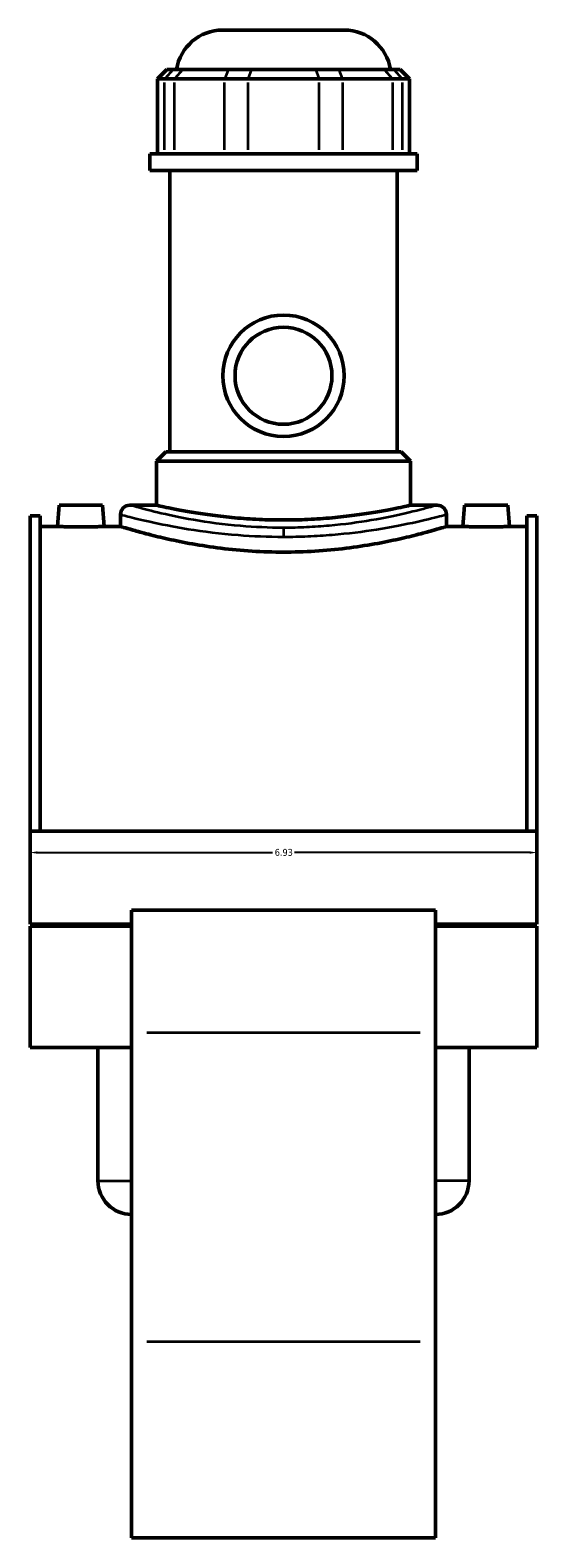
# Model space of a CAD drawing. Header units: inches. Extents: x -0.9 to 58.8, y -1.4 to 57.2.
# Tile 8 of 9: x 39.1 to 46.1, y 10.1 to 30.7. Entities that reach past the tile are written whole.
import ezdxf

# ---------------------------------------------------------------- set-up
doc = ezdxf.new("R2010")
doc.units = ezdxf.units.IN
doc.header["$MEASUREMENT"] = 0
for name, color, linetype, lineweight in [('Dimension (ANSI)', 7, 'Continuous', 25), ('Visible (ANSI)', 7, 'Continuous', 50), ('Visible Narrow (ANSI)', 7, 'Continuous', 35)]:
    doc.layers.add(name, color=color, linetype=linetype, lineweight=lineweight)
doc.styles.add('Note Text (ANSI)', font='tahoma.ttf')
doc.dimstyles.new('Default (ANSI)', dxfattribs={"dimtxt": 0.094488, "dimasz": 0.098425, "dimexe": 0.125, "dimexo": 0.0625, "dimgap": 0.031496, "dimtad": 0, "dimtih": 1, "dimtoh": 1, "dimrnd": 1e-08, "dimzin": 4, "dimdsep": 46, "dimtxsty": 'Note Text (ANSI)', "dimcen": 0.09, "dimdle": 0.393701, "dimclrd": 256, "dimclre": 256, "dimclrt": 5, "dimadec": 0, "dimazin": 1, "dimtfac": 1, "dimtofl": 0, "dimtmove": 0, "dimatfit": 3, "dimfxl": 1, "dimtolj": 1, "dimtzin": 4, "dimlwd": -1, "dimlwe": -1, "dimarcsym": 0})

# ---------------------------------------------------------------- blocks, each defined once
blk = doc.blocks.new('*D6')
at = {"layer": 'Defpoints', "color": 0, "transparency": 16777216}
for p in [(39.138, 19.724), (46.068, 19.724), (46.068, 19.431)]:
    blk.add_point(p, dxfattribs=at)
at = {"layer": 'Dimension (ANSI)', "transparency": 16777216}
for p, q in [((39.138, 19.662), (39.138, 19.306)), ((46.068, 19.662), (46.068, 19.306)), ((39.237, 19.431), (42.452, 19.431)), ((45.97, 19.431), (42.754, 19.431))]:
    blk.add_line(p, q, dxfattribs=at)
for points in [[(39.237, 19.448), (39.237, 19.415), (39.138, 19.431)], [(45.97, 19.448), (45.97, 19.415), (46.068, 19.431)]]:
    blk.add_solid(points, dxfattribs=at)
at = {"layer": 'Dimension (ANSI)', "color": 5, "transparency": 16777216, "insert": (42.483, 19.481), "char_height": 0.0945, "attachment_point": 1, "style": 'Note Text (ANSI)'}
blk.add_mtext('\\A1;6.93', dxfattribs=at)

msp = doc.modelspace()

# ---------------------------------------------------------------- linework, layer by layer
at = {"layer": 'Visible (ANSI)'}
for p, q in [((41.77, 30.664), (43.436, 30.664)), ((41.008, 30.127), (40.881, 30)), ((41.008, 30.127), (41.096, 30.127)), ((41.227, 30.127), (41.096, 30.127)), ((41.227, 30.127), (41.847, 30.127)), ((42.165, 30.127), (41.847, 30.127)), ((42.165, 30.127), (43.042, 30.127)), ((43.359, 30.127), (43.042, 30.127)), ((43.359, 30.127), (43.979, 30.127)), ((44.111, 30.127), (43.979, 30.127)), ((44.111, 30.127), (44.198, 30.127)), ((44.198, 30.127), (44.325, 30)), ((40.978, 30), (40.881, 30)), ((40.881, 30), (40.881, 28.977)), ((40.978, 30), (41.109, 30)), ((41.798, 30), (41.109, 30)), ((41.798, 30), (42.116, 30)), ((43.09, 30), (42.116, 30)), ((43.09, 30), (43.408, 30)), ((44.097, 30), (43.408, 30)), ((44.097, 30), (44.228, 30)), ((44.325, 30), (44.228, 30)), ((44.325, 30), (44.325, 28.977)), ((44.43, 28.977), (40.776, 28.977)), ((40.776, 28.747), (40.776, 28.977)), ((44.43, 28.747), (44.43, 28.977)), ((44.43, 28.747), (40.776, 28.747)), ((41.05, 24.903), (41.05, 28.747)), ((44.156, 24.903), (44.156, 28.747)), ((40.995, 24.903), (40.867, 24.776)), ((44.339, 24.776), (40.867, 24.776)), ((40.867, 24.176), (40.867, 24.776)), ((40.995, 24.903), (44.212, 24.903)), ((44.212, 24.903), (44.339, 24.776)), ((44.339, 24.176), (44.339, 24.776)), ((39.536, 24.175), (39.511, 23.886)), ((40.126, 24.175), (39.536, 24.175)), ((40.126, 24.175), (40.152, 23.886)), ((40.502, 24.176), (40.867, 24.176)), ((44.339, 24.176), (44.704, 24.176)), ((45.08, 24.175), (45.055, 23.886)), ((45.08, 24.175), (45.67, 24.175)), ((45.67, 24.175), (45.696, 23.886)), ((39.138, 24.031), (39.138, 19.725)), ((39.138, 24.031), (39.277, 24.031)), ((39.277, 19.725), (39.277, 24.031)), ((40.375, 24.048), (40.375, 23.886)), ((44.831, 24.048), (44.831, 23.886)), ((45.93, 19.725), (45.93, 24.031)), ((45.93, 24.031), (46.068, 24.031)), ((46.068, 24.031), (46.068, 19.725)), ((39.511, 23.886), (39.277, 23.886)), ((40.375, 23.886), (40.152, 23.886)), ((45.055, 23.886), (44.831, 23.886)), ((45.93, 23.886), (45.696, 23.886)), ((39.138, 19.725), (39.138, 18.452)), ((46.068, 19.725), (39.138, 19.725)), ((46.068, 18.452), (46.068, 19.725)), ((40.524, 18.646), (40.524, 16.975)), ((44.682, 18.646), (40.524, 18.646)), ((44.682, 16.975), (44.682, 18.646)), ((40.524, 18.452), (39.138, 18.452)), ((39.138, 18.424), (39.138, 16.769)), ((40.524, 18.424), (39.138, 18.424)), ((40.066, 18.424), (40.066, 18.452)), ((46.068, 18.452), (44.682, 18.452)), ((46.068, 18.424), (44.682, 18.424)), ((45.141, 18.424), (45.141, 18.452)), ((46.068, 16.769), (46.068, 18.424)), ((40.524, 12.747), (40.524, 16.975)), ((44.682, 16.975), (44.682, 12.747)), ((40.524, 16.769), (39.138, 16.769)), ((40.066, 14.947), (40.066, 16.769)), ((46.068, 16.769), (44.682, 16.769)), ((45.141, 14.947), (45.141, 16.769)), ((40.524, 12.747), (40.524, 10.071)), ((44.682, 10.071), (44.682, 12.747)), ((44.682, 10.071), (40.524, 10.071))]:
    msp.add_line(p, q, dxfattribs=at)
for radius in [0.829, 0.663]:
    msp.add_circle((42.603, 25.944), radius, dxfattribs=at)
for centre, radius, start, end in [((41.77, 30.028), 0.637, 90, 170.9885), ((43.436, 30.028), 0.637, 9.0115, 90), ((40.502, 24.048), 0.127, 90, 180), ((44.704, 24.048), 0.127, 0, 90), ((40.524, 14.947), 0.458, 180, 270), ((44.682, 14.947), 0.458, 270, 0)]:
    msp.add_arc(centre, radius, start, end, dxfattribs=at)
for points, knots in [([(42.603, 23.974), (42.494, 23.974), (42.381, 23.976), (42.156, 23.986), (42.045, 23.994), (41.831, 24.013), (41.729, 24.025), (41.539, 24.05), (41.453, 24.063), (41.299, 24.088), (41.227, 24.101), (41.1, 24.126), (41.044, 24.137), (40.956, 24.156), (40.922, 24.163), (40.878, 24.173), (40.867, 24.176), (40.867, 24.176)], [0, 0, 0, 0, 0.833621, 0.833621, 1.667242, 1.667242, 2.500863, 2.500863, 3.334483, 3.334483, 4.168022, 4.168022, 5.00156, 5.00156, 5.835098, 5.835098, 6.668636, 6.668636, 6.668636, 6.668636]), ([(44.339, 24.176), (44.339, 24.176), (44.328, 24.173), (44.284, 24.163), (44.251, 24.156), (44.162, 24.137), (44.107, 24.126), (43.98, 24.101), (43.907, 24.088), (43.754, 24.063), (43.667, 24.05), (43.478, 24.025), (43.375, 24.013), (43.162, 23.994), (43.05, 23.986), (42.826, 23.976), (42.713, 23.974), (42.603, 23.974)], [20.005909, 20.005909, 20.005909, 20.005909, 20.839447, 20.839447, 21.672985, 21.672985, 22.506523, 22.506523, 23.340062, 23.340062, 24.173682, 24.173682, 25.007303, 25.007303, 25.840924, 25.840924, 26.674545, 26.674545, 26.674545, 26.674545]), ([(39.831, 23.878), (39.791, 23.878), (39.748, 23.879), (39.669, 23.88), (39.633, 23.881), (39.576, 23.883), (39.551, 23.884), (39.519, 23.885), (39.511, 23.886), (39.511, 23.886)], [2.456944, 2.456944, 2.456944, 2.456944, 2.76413, 2.76413, 3.071316, 3.071316, 3.378366, 3.378366, 3.685416, 3.685416, 3.685416, 3.685416]), ([(40.152, 23.886), (40.152, 23.886), (40.144, 23.885), (40.111, 23.884), (40.086, 23.883), (40.03, 23.881), (39.994, 23.88), (39.914, 23.879), (39.871, 23.878), (39.831, 23.878)], [6.142359, 6.142359, 6.142359, 6.142359, 6.449409, 6.449409, 6.756459, 6.756459, 7.063645, 7.063645, 7.370831, 7.370831, 7.370831, 7.370831]), ([(42.603, 23.535), (42.462, 23.535), (42.317, 23.539), (42.028, 23.557), (41.885, 23.571), (41.611, 23.605), (41.48, 23.625), (41.237, 23.668), (41.126, 23.691), (40.929, 23.734), (40.837, 23.757), (40.673, 23.799), (40.603, 23.819), (40.489, 23.851), (40.445, 23.864), (40.389, 23.881), (40.375, 23.886), (40.375, 23.886)], [0, 0, 0, 0, 1.073632, 1.073632, 2.147264, 2.147264, 3.220897, 3.220897, 4.294529, 4.294529, 5.367809, 5.367809, 6.441089, 6.441089, 7.514368, 7.514368, 8.587648, 8.587648, 8.587648, 8.587648]), ([(44.831, 23.886), (44.831, 23.886), (44.818, 23.881), (44.761, 23.864), (44.718, 23.851), (44.604, 23.819), (44.533, 23.799), (44.37, 23.757), (44.277, 23.734), (44.08, 23.691), (43.969, 23.668), (43.727, 23.625), (43.595, 23.605), (43.321, 23.571), (43.178, 23.557), (42.889, 23.539), (42.744, 23.535), (42.603, 23.535)], [25.762945, 25.762945, 25.762945, 25.762945, 26.836225, 26.836225, 27.909505, 27.909505, 28.982785, 28.982785, 30.056064, 30.056064, 31.129697, 31.129697, 32.203329, 32.203329, 33.276961, 33.276961, 34.350593, 34.350593, 34.350593, 34.350593]), ([(45.375, 23.878), (45.335, 23.878), (45.292, 23.879), (45.213, 23.88), (45.177, 23.881), (45.12, 23.883), (45.095, 23.884), (45.063, 23.885), (45.055, 23.886), (45.055, 23.886)], [0, 0, 0, 0, 0.307186, 0.307186, 0.614372, 0.614372, 0.921422, 0.921422, 1.228472, 1.228472, 1.228472, 1.228472]), ([(45.696, 23.886), (45.696, 23.886), (45.688, 23.885), (45.655, 23.884), (45.63, 23.883), (45.574, 23.881), (45.538, 23.88), (45.458, 23.879), (45.415, 23.878), (45.375, 23.878)], [3.685416, 3.685416, 3.685416, 3.685416, 3.992466, 3.992466, 4.299516, 4.299516, 4.606701, 4.606701, 4.913887, 4.913887, 4.913887, 4.913887])]:
    msp.add_open_spline(points, degree=3, knots=knots, dxfattribs=at)
at = {"layer": 'Visible Narrow (ANSI)'}
for p, q in [((41.09, 30.121), (40.984, 30.006)), ((41.221, 30.121), (41.115, 30.006)), ((41.845, 30.121), (41.801, 30.006)), ((42.162, 30.121), (42.118, 30.006)), ((43.044, 30.121), (43.088, 30.006)), ((43.362, 30.121), (43.405, 30.006)), ((43.985, 30.121), (44.091, 30.006)), ((44.117, 30.121), (44.223, 30.006)), ((40.978, 29.028), (40.978, 29.949)), ((41.109, 29.949), (41.109, 29.028)), ((41.798, 29.028), (41.798, 29.949)), ((42.116, 29.949), (42.116, 29.028)), ((43.09, 29.028), (43.09, 29.949)), ((43.408, 29.949), (43.408, 29.028)), ((44.097, 29.028), (44.097, 29.949)), ((44.228, 29.949), (44.228, 29.028)), ((42.603, 23.864), (42.603, 23.753)), ((40.732, 16.975), (44.474, 16.975)), ((40.069, 14.947), (40.521, 14.947)), ((45.138, 14.947), (44.685, 14.947)), ((44.474, 12.747), (40.732, 12.747))]:
    msp.add_line(p, q, dxfattribs=at)
for points, knots in [([(42.603, 23.867), (42.405, 23.867), (42.207, 23.876), (41.786, 23.911), (41.568, 23.941), (41.183, 24.007), (41.015, 24.044), (40.757, 24.106), (40.66, 24.132), (40.534, 24.166), (40.503, 24.176), (40.502, 24.176)], [17.165799, 17.165799, 17.165799, 17.165799, 18.703462, 18.703462, 20.576192, 20.576192, 22.426018, 22.426018, 24.115221, 24.115221, 25.748677, 25.748677, 25.748677, 25.748677]), ([(44.704, 24.176), (44.704, 24.176), (44.683, 24.17), (44.579, 24.14), (44.469, 24.11), (44.179, 24.041), (44.004, 24.003), (43.628, 23.94), (43.434, 23.913), (43.128, 23.886), (43.024, 23.879), (42.814, 23.869), (42.709, 23.867), (42.603, 23.867)], [42.914473, 42.914473, 42.914473, 42.914473, 44.243385, 44.243385, 46.266117, 46.266117, 48.180603, 48.180603, 49.849048, 49.849048, 50.679799, 50.679799, 51.497398, 51.497398, 51.497398, 51.497398]), ([(40.375, 24.048), (40.375, 24.048), (40.409, 24.039), (40.543, 24.005), (40.645, 23.98), (40.919, 23.919), (41.097, 23.883), (41.505, 23.817), (41.737, 23.788), (42.183, 23.753), (42.393, 23.745), (42.603, 23.745)], [-25.748677, -25.748677, -25.748677, -25.748677, -24.115221, -24.115221, -22.426018, -22.426018, -20.576192, -20.576192, -18.703462, -18.703462, -17.165799, -17.165799, -17.165799, -17.165799]), ([(42.603, 23.745), (42.715, 23.745), (42.827, 23.747), (43.049, 23.756), (43.16, 23.763), (43.485, 23.79), (43.69, 23.816), (44.088, 23.879), (44.275, 23.916), (44.582, 23.984), (44.698, 24.014), (44.809, 24.042), (44.831, 24.048), (44.831, 24.048)], [-51.497398, -51.497398, -51.497398, -51.497398, -50.679799, -50.679799, -49.849048, -49.849048, -48.180603, -48.180603, -46.266117, -46.266117, -44.243385, -44.243385, -42.914473, -42.914473, -42.914473, -42.914473])]:
    msp.add_open_spline(points, degree=3, knots=knots, dxfattribs=at)

# ---------------------------------------------------------------- dimensions: what is measured, and where the dimension line sits
at = {"layer": 'Dimension (ANSI)'}
dim = msp.add_linear_dim(base=(46.068, 19.431), p1=(39.138, 19.724), p2=(46.068, 19.724), dimstyle='Default (ANSI)', override={"dimgap": 0.031496, "dimtih": 0, "dimtoh": 0, "dimdec": 2, "dimtol": 0, "dimlim": 0, "dimtp": 0, "dimtm": 0, "dimtdec": 2, "dimatfit": 1}, dxfattribs=at)
dim.commit()
dim.dimension.update_dxf_attribs({"geometry": '*D6', "text_midpoint": (42.603, 19.431), "dimtype": 160})

doc.saveas('drawing.dxf')
